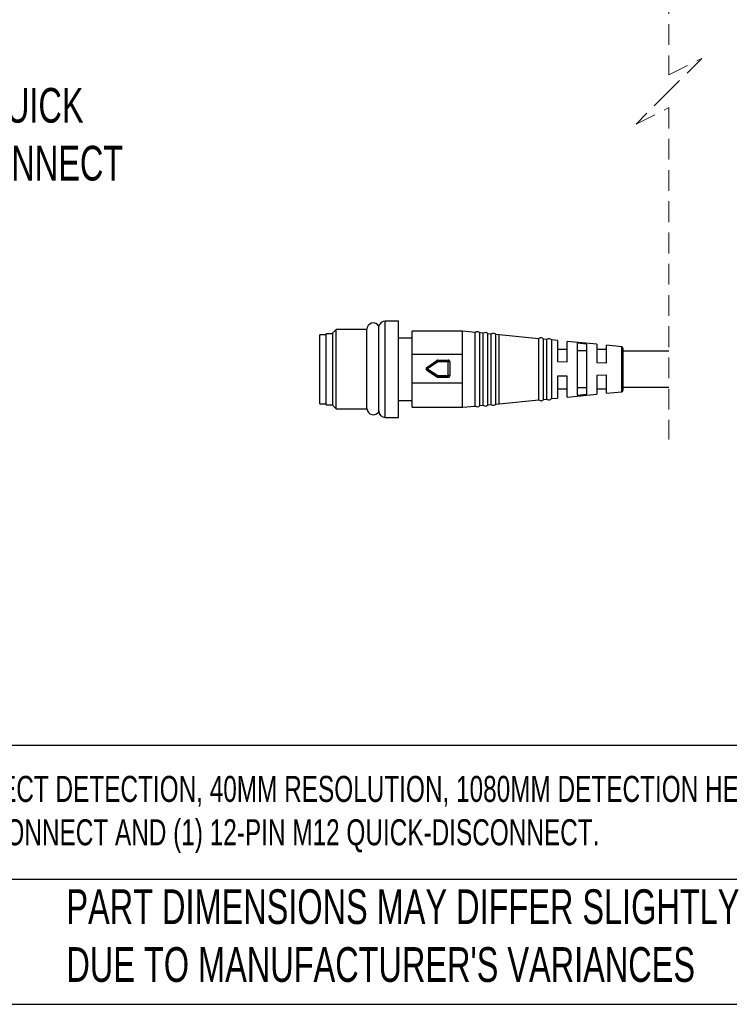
# Model space of a CAD drawing. Header units: millimetres. Extents: x 16 to 683, y 16 to 524.
# Tile 2 of 14: x 131 to 239, y 16 to 166. Entities that reach past the tile are written whole.
import ezdxf

# ---------------------------------------------------------------- set-up
doc = ezdxf.new("R2010")
doc.units = ezdxf.units.MM
doc.header["$LTSCALE"] = 2.5
doc.linetypes.add('HIDDEN', pattern=[1.905, 1.27, -0.635])
doc.layers.add('DIMENSIONS', color=140, linetype='Continuous', lineweight=25)
doc.layers.add('TEXT', color=140, linetype='Continuous', lineweight=25)
doc.styles.add('SLDTEXTSTYLE0', font='TXT', dxfattribs={"width": 0.7})

msp = doc.modelspace()

# ---------------------------------------------------------------- linework, layer by layer
at = {"color": 7, "linetype": 'HIDDEN', "lineweight": 18}
for p, q in [((229.711, 208.192), (229.711, 157.605)), ((229.711, 157.605), (234.711, 160.105)), ((234.711, 160.105), (229.711, 155.105)), ((229.711, 155.105), (224.711, 150.105)), ((224.711, 150.105), (229.711, 152.605)), ((229.711, 152.605), (229.711, 102.017))]:
    msp.add_line(p, q, dxfattribs=at)
for p, q in [((178.948, 118.756), (178.44, 118.248)), ((183.632, 118.756), (178.948, 118.756)), ((178.948, 106.654), (178.948, 118.756)), ((188.44, 120.055), (186.44, 120.055)), ((186.44, 105.355), (186.44, 120.055)), ((188.44, 105.355), (188.44, 120.055)), ((177.44, 117.955), (176.44, 117.955)), ((176.44, 107.455), (176.44, 117.955)), ((178.44, 118.105), (177.44, 118.105)), ((177.44, 107.305), (177.44, 118.105)), ((178.44, 107.162), (178.44, 118.248)), ((190.54, 117.455), (188.44, 117.455)), ((198.203, 118.505), (190.54, 118.505)), ((190.54, 114.949), (190.54, 118.505)), ((200.175, 118.313), (198.203, 118.505)), ((198.203, 114.949), (198.203, 118.505)), ((200.175, 112.789), (200.175, 118.313)), ((201.385, 118.195), (200.876, 118.245)), ((200.876, 107.166), (200.876, 118.245)), ((201.385, 112.787), (201.385, 118.195)), ((202.596, 118.077), (202.092, 118.126)), ((202.092, 107.284), (202.092, 118.126)), ((202.596, 112.786), (202.596, 118.077)), ((203.806, 117.959), (203.307, 118.008)), ((203.307, 107.402), (203.307, 118.008)), ((209.872, 117.371), (203.806, 117.96)), ((203.806, 107.45), (203.806, 117.959)), ((209.872, 112.775), (209.872, 117.383)), ((211.086, 117.253), (210.598, 117.3)), ((210.598, 108.109), (210.598, 117.3)), ((211.086, 112.773), (211.086, 117.253)), ((211.8, 117.184), (211.8, 108.226)), ((212.699, 117.093), (211.8, 117.181)), ((212.699, 117.093), (212.699, 113.904)), ((214.19, 115.705), (212.699, 115.705)), ((218.699, 116.509), (214.19, 116.948)), ((214.19, 113.865), (214.19, 116.948)), ((215.69, 116.693), (215.69, 108.747)), ((217.19, 116.542), (215.69, 116.693)), ((217.19, 108.898), (217.19, 116.542)), ((218.699, 116.509), (218.699, 113.745)), ((220.19, 115.705), (218.699, 115.705)), ((222.509, 116.138), (220.19, 116.364)), ((220.19, 113.705), (220.19, 116.364)), ((222.509, 109.271), (222.509, 116.138)), ((198.203, 114.949), (190.54, 114.949)), ((190.54, 110.622), (190.54, 114.949)), ((198.203, 110.622), (198.203, 114.949)), ((215.69, 115.548), (217.19, 115.548)), ((229.711, 115.455), (222.69, 115.455)), ((192.651, 112.79), (192.651, 112.786)), ((192.761, 112.996), (194.308, 114.045)), ((194.448, 113.842), (192.901, 112.793)), ((192.901, 112.793), (194.448, 111.744)), ((194.448, 114.088), (194.448, 113.842)), ((194.448, 114.088), (196.037, 114.088)), ((196.037, 113.842), (194.448, 113.842)), ((196.037, 114.088), (196.037, 113.842)), ((196.037, 111.744), (196.037, 113.842)), ((196.287, 113.838), (196.287, 111.741)), ((200.175, 107.097), (200.175, 112.789)), ((201.385, 107.215), (201.385, 112.787)), ((202.596, 107.333), (202.596, 112.786)), ((209.872, 108.027), (209.872, 112.775)), ((211.086, 108.157), (211.086, 112.773)), ((212.699, 113.904), (214.19, 113.865)), ((218.699, 113.745), (220.19, 113.705)), ((194.308, 111.534), (192.761, 112.583)), ((192.761, 112.583), (192.761, 112.579)), ((192.761, 112.579), (194.308, 111.53)), ((194.308, 111.53), (194.308, 111.534)), ((194.448, 111.491), (194.448, 111.744)), ((194.448, 111.744), (196.037, 111.744)), ((196.037, 111.491), (194.448, 111.491)), ((194.448, 111.491), (194.448, 111.487)), ((194.448, 111.487), (196.037, 111.487)), ((196.037, 111.491), (196.037, 111.744)), ((196.037, 111.487), (196.037, 111.491)), ((196.287, 111.741), (196.287, 111.737)), ((214.19, 111.668), (212.699, 111.633)), ((212.699, 111.633), (212.699, 108.316)), ((214.19, 108.461), (214.19, 111.668)), ((220.19, 111.811), (218.699, 111.776)), ((218.699, 111.776), (218.699, 108.9)), ((220.19, 109.046), (220.19, 111.811)), ((190.54, 110.622), (198.203, 110.622)), ((190.54, 106.905), (190.54, 110.622)), ((198.203, 106.905), (198.203, 110.622)), ((212.699, 109.705), (214.19, 109.705)), ((217.19, 109.892), (215.69, 109.892)), ((218.699, 109.705), (220.19, 109.705)), ((222.69, 109.955), (229.711, 109.955)), ((210.598, 108.109), (211.086, 108.157)), ((211.8, 108.229), (212.699, 108.316)), ((214.19, 108.461), (218.699, 108.9)), ((215.69, 108.747), (217.19, 108.898)), ((220.19, 109.046), (222.509, 109.271)), ((176.44, 107.455), (177.44, 107.455)), ((177.44, 107.305), (178.44, 107.305)), ((178.44, 107.162), (178.948, 106.654)), ((178.948, 106.654), (183.632, 106.654)), ((188.44, 107.955), (190.54, 107.955)), ((190.54, 106.905), (198.203, 106.905)), ((198.203, 106.905), (200.175, 107.097)), ((200.876, 107.165), (201.385, 107.215)), ((202.092, 107.283), (202.596, 107.333)), ((203.307, 107.402), (203.806, 107.45)), ((203.806, 107.45), (209.872, 108.039)), ((186.44, 105.355), (188.44, 105.355))]:
    msp.add_line(p, q)
for centre, radius, start, end in [((184.621, 118.775), 1, 30.7892, 179.99938), ((186.44, 119.055), 1, 89.99879, 166.93347), ((200.49, 117.914), 0.508, 40.59532, 128.28217), ((201.703, 117.799), 0.508, 40.14954, 128.72795), ((202.916, 117.683), 0.508, 39.70595, 129.17148), ((210.195, 116.991), 0.508, 37.48979, 129.56652), ((211.408, 116.86), 0.508, 39.56648, 129.34673), ((222.49, 115.939), 0.2, 359.98469, 84.44944), ((192.901, 112.79), 0.25, 124.13508, 235.86492), ((192.901, 112.786), 0.25, 179.99488, 235.86098), ((187.017, 108.879), 7.067, 33.63311, 35.63471), ((194.448, 113.838), 0.25, 90.01681, 124.11936), ((196.037, 113.838), 0.25, 359.99481, 90.00776), ((196.1, 109.684), 4.158, 87.41586, 90.86123), ((201.19, 107.102), 8.186, 145.44793, 147.21964), ((194.448, 111.741), 0.25, 235.88064, 269.98319), ((194.448, 111.737), 0.25, 235.88064, 269.98319), ((196.1, 107.59), 4.155, 87.41353, 90.86185), ((196.037, 111.741), 0.25, 269.99273, 0.00471), ((196.037, 111.737), 0.25, 269.99189, 0.00555), ((210.195, 108.419), 0.508, 230.4325, 322.51119), ((211.408, 108.55), 0.508, 230.65308, 320.4343), ((222.49, 109.47), 0.2, 275.55241, 0.01452), ((184.621, 106.775), 1, 186.91955, 325.94305), ((200.49, 107.496), 0.508, 231.71698, 319.40492), ((201.703, 107.611), 0.508, 231.27224, 319.84967), ((202.916, 107.726), 0.508, 230.82852, 320.29405), ((186.44, 106.355), 1, 180.0003, 269.99884)]:
    msp.add_arc(centre, radius, start, end)
for points, knots in [([(183.623, 112.945), (183.622, 113.5), (183.622, 114.423), (183.622, 115.732), (183.622, 116.836), (183.622, 117.805), (183.621, 118.409), (183.621, 118.664), (183.621, 118.686)], [0, 0, 0, 0, 0.2900749, 0.482113, 0.6841888, 0.866692, 0.9883753, 1, 1, 1, 1]), ([(185.45, 106.216), (185.45, 106.314), (185.45, 106.681), (185.451, 107.475), (185.453, 108.729), (185.455, 110.362), (185.458, 112.345), (185.462, 114.375), (185.465, 116.131), (185.467, 117.567), (185.469, 118.546), (185.47, 119.152), (185.471, 119.301)], [0, 0, 0, 0, 0.0225182, 0.0840378, 0.1820079, 0.3101206, 0.4583801, 0.6366632, 0.7755596, 0.8610209, 0.9658102, 1, 1, 1, 1]), ([(222.69, 115.455), (222.69, 115.528), (222.69, 115.665), (222.69, 116.068), (222.69, 115.64), (222.69, 115.391), (222.69, 114.953), (222.69, 114.459), (222.69, 113.692), (222.69, 112.705), (222.69, 111.716), (222.69, 110.954), (222.69, 110.449), (222.69, 110.039), (222.69, 109.723), (222.69, 109.546), (222.69, 109.47)], [0, 0, 0, 0, 0.0369978, 0.0696585, 0.1023192, 0.1459254, 0.205904, 0.2793575, 0.3636027, 0.5348293, 0.7060564, 0.7902362, 0.8637546, 0.9236913, 0.9673398, 1, 1, 1, 1]), ([(183.628, 106.709), (183.628, 106.692), (183.629, 106.49), (183.627, 107.709), (183.627, 108.157), (183.625, 109.366), (183.624, 110.446), (183.623, 111.677), (183.623, 112.517), (183.623, 112.945)], [0, 0, 0, 0, 0.0074296, 0.0879597, 0.2670067, 0.4217993, 0.6011111, 0.7968052, 1, 1, 1, 1]), ([(192.761, 112.583), (192.764, 112.588), (192.777, 112.61), (192.807, 112.653), (192.85, 112.718), (192.883, 112.767), (192.901, 112.793)], [0, 0, 0, 0, 0.0799257, 0.2981191, 0.6210988, 1, 1, 1, 1]), ([(194.308, 114.045), (194.311, 114.041), (194.326, 114.022), (194.354, 113.98), (194.397, 113.917), (194.43, 113.869), (194.448, 113.842)], [0, 0, 0, 0, 0.0724367, 0.2878146, 0.613598, 1, 1, 1, 1])]:
    msp.add_open_spline(points, degree=3, knots=knots)
at = {"layer": 'TEXT'}
for p, q in [((682.625, 55.315), (15.875, 55.315)), ((682.625, 34.925), (15.875, 34.925)), ((15.875, 15.875), (682.625, 15.875))]:
    msp.add_line(p, q, dxfattribs=at)

# ---------------------------------------------------------------- texts
at = {"layer": 'DIMENSIONS', "insert": (113.711, 164.422), "char_height": 5.29167, "attachment_point": 1, "style": 'SLDTEXTSTYLE0'}
msp.add_mtext('12-PIN^JM12 QUICK^JDISCONNECT', dxfattribs=at)
at = {"layer": 'TEXT', "attachment_point": 1, "style": 'SLDTEXTSTYLE0'}
for s, insert, char_height in [('PROSENSE FLG LIGHT GRID, SENDER/RECEIVER PAIR, OBJECT DETECTION, 40MM RESOLUTION, 1080MM DETECTION HEIGHT, 0.1-10M ^JOPERATING DISTANCE, NPN/PNP, (1) 8-PIN M12 QUICK-DISCONNECT AND (1) 12-PIN M12 QUICK-DISCONNECT.', (19.914, 50.706), 3.96875), ("PART DIMENSIONS MAY DIFFER SLIGHTLY ^JDUE TO MANUFACTURER'S VARIANCES", (137.798, 33.41), 5.29167)]:
    msp.add_mtext(s, dxfattribs=dict(at, insert=insert, char_height=char_height))

doc.saveas('drawing.dxf')
